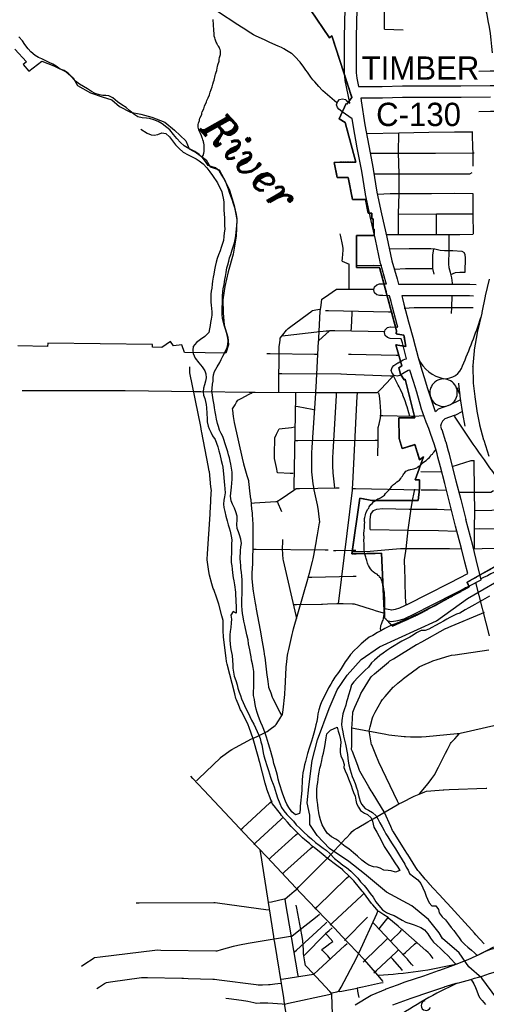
# Model space of a CAD drawing. Extents: x 1488644 to 1616065, y 653968 to 824748.
# Tile 17 of 33: x 1563449 to 1571462, y 727119 to 744014. Entities that reach past the tile are written whole.
import ezdxf
from ezdxf.enums import TextEntityAlignment as Align

# ---------------------------------------------------------------- set-up
doc = ezdxf.new("R2010")
doc.units = 0
doc.header["$LTSCALE"] = 20
doc.header["$MEASUREMENT"] = 0
doc.linetypes.add('CENTER', pattern=[2, 1.25, -0.25, 0.25, -0.25])
for name, color, linetype in [('1', 7, 'Continuous'), ('14', 7, 'Continuous'), ('35', 7, 'Continuous'), ('36', 7, 'Continuous'), ('37', 7, 'Continuous'), ('38', 7, 'Continuous'), ('4', 7, 'Continuous'), ('41', 7, 'Continuous'), ('54', 7, 'Continuous'), ('55', 7, 'Continuous'), ('58', 7, 'Continuous'), ('59', 7, 'Continuous'), ('CONSTRUCTION_CLASS', 7, 'Continuous'), ('PATTERN_CLASS', 7, 'Continuous')]:
    doc.layers.add(name, color=color, linetype=linetype)
doc.styles.add('ITALICT', font='ITALICT', dxfattribs={"height": 0.2})
doc.styles.add('txt', font='TXT', dxfattribs={"height": 0.2})

msp = doc.modelspace()

# ---------------------------------------------------------------- linework, layer by layer
at = {"layer": '1', "color": 2, "linetype": 'Continuous'}
for points in [[(1571763, 734715), (1571131, 734361), (1571166, 734280), (1570293, 733807), (1569852, 733610), (1569716, 733753), (1569659, 734859), (1569154, 734850), (1569288, 735802), (1569494, 735762), (1570289, 735762), (1570314, 735966), (1570314, 736116), (1570237, 736116), (1570381, 736513), (1570316, 736462), (1570236, 736723), (1570016, 736655), (1569964, 736827), (1569958, 737180), (1570233, 737180), (1570066, 737847), (1570049, 737837), (1569986, 737930), (1569958, 738042), (1570010, 738077), (1569907, 738435), (1570078, 738405), (1570048, 738601), (1569911, 738625), (1569921, 738674), (1569630, 739761), (1569235, 739761), (1569235, 740313), (1569538, 740313), (1569538, 740418), (1569520, 740418), (1569520, 740595), (1569498, 740595), (1569498, 740693), (1569435, 740693), (1569386, 740927), (1569164, 740927), (1569090, 741307), (1568903, 741304), (1568847, 741565), (1569219, 741572), (1569038, 742250), (1568936, 742314), (1569053, 742577), (1569067, 742563), (1569154, 742678), (1568809, 743735), (1568769, 743701), (1568334, 744345)], [(1563367, 743510), (1563564, 743290), (1563507, 743244), (1563608, 743129), (1563827, 743300), (1564033, 743224), (1564245, 743117), (1564369, 743015), (1564440, 742883), (1564665, 742761), (1564868, 742690), (1565029, 742640), (1565164, 742526), (1565354, 742427), (1565527, 742392), (1565719, 742341), (1565939, 742254), (1566106, 742121), (1566300, 741934), (1566358, 741798), (1566483, 741729), (1566650, 741608), (1566721, 741492), (1566874, 741440), (1566949, 741302), (1567052, 741087), (1567131, 740824), (1567177, 740588), (1567166, 740298), (1567116, 739990), (1567027, 739688), (1566972, 739435), (1566940, 739205), (1566941, 738986), (1566963, 738771), (1567024, 738567), (1567037, 738435), (1566991, 738293), (1566280, 738305), (1566231, 738433), (1566089, 738419), (1566041, 738494), (1565892, 738387), (1565731, 738394), (1565731, 738438), (1563932, 738465), (1563928, 738407), (1563415, 738416)]]:
    msp.add_lwpolyline(points, dxfattribs=at)
at = {"layer": '14', "color": 2, "linetype": 'CENTER'}
msp.add_line((1568809, 743735), (1569154, 742678), dxfattribs=at)
for points in [[(1567101, 745742), (1568316, 745742), (1568316, 744337), (1568334, 744345), (1568769, 743701), (1568809, 743735)], [(1569154, 742678), (1569067, 742563), (1569053, 742577), (1568936, 742314), (1569038, 742250), (1569219, 741572)], [(1569219, 741572), (1568847, 741565), (1568903, 741304), (1569090, 741307), (1569164, 740927), (1569386, 740927), (1569435, 740693)], [(1569435, 740693), (1569498, 740693), (1569498, 740595), (1569520, 740595), (1569520, 740418), (1569538, 740418), (1569538, 740313), (1569235, 740313), (1569235, 739761), (1569630, 739761), (1569921, 738674)], [(1569921, 738674), (1569911, 738625), (1570048, 738601), (1570078, 738405), (1569907, 738435)], [(1569907, 738435), (1570010, 738077), (1569958, 738042), (1569986, 737930), (1570049, 737837), (1570066, 737847), (1570233, 737180), (1569958, 737180), (1569964, 736827), (1570016, 736655), (1570236, 736723), (1570316, 736462), (1570381, 736513), (1570237, 736116), (1570314, 736116), (1570314, 735966), (1570289, 735762), (1569494, 735762), (1569288, 735802), (1569154, 734850)], [(1569154, 734850), (1569659, 734859), (1569716, 733753), (1569852, 733610), (1570293, 733807), (1571166, 734280), (1571131, 734361), (1571763, 734715)]]:
    msp.add_lwpolyline(points, dxfattribs=at)
at = {"layer": '35', "color": 1, "linetype": 'Continuous'}
for points in [[(1571512, 736517), (1571422, 736794), (1571421, 736798), (1571419, 736802), (1571352, 737059), (1571352, 737064), (1571350, 737067), (1571305, 737297), (1571305, 737302), (1571304, 737304), (1571269, 737542), (1571269, 737545), (1571269, 737546), (1571242, 737778), (1571241, 737790), (1571241, 737790), (1571233, 738061), (1571232, 738066), (1571233, 738080), (1571257, 738334), (1571258, 738337), (1571258, 738347), (1571311, 738639), (1571312, 738641), (1571312, 738646), (1571390, 738981), (1571391, 738989), (1571391, 738989), (1571391, 738989), (1571448, 739272), (1571448, 739274), (1571449, 739276), (1571514, 739563)], [(1571101, 737039), (1571058, 737259), (1571021, 737511), (1570991, 737766), (1570991, 737776)], [(1569208, 727110), (1569486, 727274), (1569487, 727275), (1569504, 727283), (1569736, 727381), (1569737, 727382), (1569742, 727384), (1569935, 727455), (1569935, 727455), (1570066, 727503), (1570068, 727504), (1570071, 727505), (1570389, 727610), (1570643, 727697), (1570665, 727706), (1570665, 727706), (1570900, 727793), (1571150, 727890), (1571364, 727984), (1571591, 728103)], [(1570940, 727477), (1570770, 727425), (1570770, 727425), (1570770, 727425), (1570746, 727416), (1570745, 727415), (1570743, 727414), (1570486, 727326), (1570485, 727326), (1570484, 727325), (1570167, 727221), (1570039, 727174), (1570039, 727174), (1569849, 727104)]]:
    msp.add_lwpolyline(points, dxfattribs=at)
at = {"layer": '35', "color": 2, "linetype": 'Continuous'}
for points in [[(1568983, 728288), (1568859, 728420), (1568543, 728746), (1568274, 729025), (1568023, 729297), (1567698, 729642), (1567398, 729961), (1567058, 730320), (1566701, 730695), (1566425, 730992), (1566386, 731033)], [(1569689, 727508), (1569600, 727621), (1569371, 727883), (1569108, 728155), (1568983, 728288)]]:
    msp.add_lwpolyline(points, dxfattribs=at)
at = {"layer": '36', "color": 3, "linetype": 'Continuous'}
for p, q in [((1570642, 737337), (1570590, 737285)), ((1570642, 737337), (1570837, 737407)), ((1570910, 737220), (1570752, 737164))]:
    msp.add_line(p, q, dxfattribs=at)
at = {"layer": '36', "color": 140, "linetype": 'Continuous'}
msp.add_line((1569771, 733697), (1569807, 733691), dxfattribs=at)
at = {"layer": '36', "color": 3, "linetype": 'Continuous'}
for points in [[(1569225, 743102), (1569237, 743009), (1569265, 742868), (1569303, 742870), (1569309, 742870), (1569676, 742870), (1570020, 742878), (1570022, 742878), (1571025, 742878), (1571529, 742886), (1571531, 742886), (1572380, 742886), (1573592, 742886), (1573593, 742886), (1573693, 742884), (1573693, 742884), (1574030, 742878), (1574030, 742878), (1574327, 742873), (1574327, 745199)], [(1570148, 738003), (1570122, 737997), (1570050, 737954), (1569982, 737912), (1569979, 737910), (1569929, 737896), (1569879, 737910), (1569843, 737946), (1569829, 737996), (1569843, 738046), (1569876, 738081), (1569945, 738124), (1569946, 738125), (1569946, 738125), (1570032, 738177), (1570034, 738177), (1570060, 738188), (1570092, 738196), (1570021, 738470), (1570001, 738539), (1569810, 738545), (1569763, 738558), (1569727, 738595), (1569713, 738645), (1569727, 738695), (1569763, 738731), (1569813, 738745), (1569816, 738745), (1569942, 738741), (1569931, 738778), (1569931, 738779), (1569930, 738781), (1569852, 739083), (1569827, 739180), (1569827, 739180), (1569801, 739278), (1569686, 739280), (1569629, 739280), (1569580, 739294), (1569543, 739330), (1569530, 739380), (1569543, 739430), (1569580, 739467), (1569630, 739480), (1569631, 739480), (1569687, 739480), (1569687, 739480), (1569688, 739480), (1569747, 739479), (1569738, 739513), (1569648, 739821), (1569647, 739825), (1569646, 739828), (1569556, 740240), (1569556, 740240), (1569466, 740639), (1569466, 740640), (1569465, 740641), (1569388, 741014), (1569388, 741017), (1569387, 741019), (1569323, 741417), (1569246, 741814), (1569246, 741815), (1569246, 741816), (1569181, 742177), (1569181, 742178), (1569181, 742179), (1569160, 742314), (1568985, 742432), (1568984, 742433), (1568978, 742437), (1568928, 742477), (1568904, 742505), (1568891, 742555), (1568904, 742605), (1568941, 742642), (1568991, 742655), (1569041, 742642), (1569053, 742633), (1569100, 742596), (1569118, 742584), (1569117, 742589), (1569040, 742973), (1569040, 742979), (1569039, 742981), (1569026, 743084), (1569025, 743096), (1569025, 743714), (1569025, 743717), (1569038, 744205)], [(1569238, 744201), (1569225, 743713), (1569225, 743102)], [(1571331, 743133), (1571526, 743135), (1571529, 743136), (1572130, 743136)], [(1571531, 742686), (1571027, 742678), (1571025, 742678), (1570023, 742678), (1569679, 742670), (1569677, 742670), (1569312, 742670), (1569305, 742670)], [(1569305, 742670), (1569313, 742626), (1569314, 742623), (1569314, 742622), (1569378, 742211), (1569443, 741851), (1569520, 741453), (1569520, 741451), (1569520, 741450), (1569584, 741053), (1569661, 740682), (1569751, 740284), (1569751, 740283), (1569751, 740283), (1569841, 739874), (1569930, 739568), (1569930, 739567), (1569930, 739566), (1569955, 739476), (1569960, 739476), (1570145, 739476), (1570506, 739476), (1571139, 739476), (1571142, 739476), (1571178, 739475), (1571178, 739475), (1571286, 739471)], [(1572132, 742436), (1571533, 742436), (1571331, 742433)], [(1571244, 739272), (1571172, 739275), (1571172, 739275), (1571137, 739276), (1570506, 739276), (1570145, 739276), (1570009, 739276), (1570021, 739231), (1570021, 739231), (1570021, 739230), (1570046, 739133), (1570123, 738832), (1570213, 738525), (1570213, 738523), (1570214, 738522), (1570294, 738215), (1570304, 738176), (1570337, 738068)], [(1570343, 737352), (1570268, 737621), (1570209, 737805), (1570209, 737805), (1570209, 737806), (1570148, 738003)], [(1570837, 737407), (1571011, 737493), (1571024, 737500)], [(1570930, 735324), (1570832, 735734), (1570748, 736053), (1570748, 736053), (1570672, 736340), (1570672, 736341), (1570672, 736342), (1570630, 736509), (1570615, 736563), (1570615, 736563), (1570572, 736717), (1570506, 736915), (1570472, 737002), (1570472, 737002), (1570431, 737106), (1570430, 737107), (1570430, 737109), (1570345, 737346), (1570345, 737348), (1570343, 737352)], [(1570752, 737164), (1570712, 737124), (1570686, 737081), (1570673, 737037)], [(1571054, 737291), (1570921, 737225), (1570920, 737225), (1570910, 737220)], [(1570673, 737037), (1570693, 736985), (1570693, 736983), (1570695, 736980), (1570762, 736778), (1570763, 736776), (1570764, 736773), (1570807, 736617), (1570807, 736617), (1570823, 736562), (1570823, 736560), (1570823, 736559), (1570865, 736391), (1570941, 736104), (1570941, 736104), (1570941, 736104), (1571026, 735783), (1571026, 735782), (1571026, 735781), (1571108, 735439)], [(1571143, 734510), (1571094, 734703), (1571035, 734939), (1570930, 735324)], [(1571375, 734405), (1571288, 734752), (1571229, 734990), (1571108, 735439)]]:
    msp.add_lwpolyline(points, dxfattribs=at)
at = {"layer": '36', "color": 1, "linetype": 'Continuous'}
msp.add_lwpolyline([(1570590, 737285), (1570459, 737678), (1570399, 737866), (1570337, 738068)], dxfattribs=at)
at = {"layer": '36', "color": 140, "linetype": 'Continuous'}
for points in [[(1569835, 733889), (1569901, 733899), (1569979, 733921), (1570138, 733996), (1570441, 734150), (1570849, 734356), (1571143, 734510)], [(1569807, 733691), (1569834, 733686), (1569944, 733703), (1570050, 733733), (1570226, 733817), (1570531, 733971), (1570941, 734178), (1571375, 734405)], [(1569709, 733913), (1569750, 733903), (1569840, 733888)]]:
    msp.add_lwpolyline(points, dxfattribs=at)
at = {"layer": '37', "color": 30, "linetype": 'Continuous'}
for p, q in [((1569711, 743850), (1569711, 745179)), ((1569711, 743850), (1570033, 743843)), ((1571004, 740331), (1571229, 740335)), ((1570867, 739078), (1570877, 739276)), ((1570861, 738973), (1570867, 739078)), ((1570225, 737209), (1570386, 737221)), ((1570337, 736260), (1570691, 736255)), ((1570994, 735909), (1571362, 735908))]:
    msp.add_line(p, q, dxfattribs=at)
for points in [[(1569416, 742061), (1569960, 742075), (1570473, 742082), (1570914, 742088), (1571228, 742088)], [(1569956, 740329), (1569956, 740684), (1569963, 741031), (1569963, 741370), (1569956, 741731), (1569961, 742075)], [(1571233, 741764), (1571232, 741775), (1571224, 742084)], [(1569465, 741721), (1569960, 741725), (1570590, 741725), (1571232, 741731), (1571253, 741731)], [(1571237, 741499), (1571238, 741520), (1571233, 741764)], [(1569532, 741368), (1569962, 741372), (1571177, 741372), (1571218, 741393)], [(1569594, 741019), (1569811, 741029), (1570518, 741029), (1570909, 741036), (1571228, 741030)], [(1571239, 740335), (1571238, 740680), (1571234, 741030)], [(1569956, 740676), (1570606, 740684), (1571169, 740684), (1571236, 740682)], [(1570609, 740329), (1570606, 740522), (1570607, 740684)], [(1569740, 740326), (1569893, 740329), (1570375, 740329)], [(1570375, 740329), (1570580, 740329), (1570826, 740328), (1571004, 740331)], [(1570883, 739481), (1570883, 739491), (1570869, 739583), (1570847, 739676), (1570826, 739754), (1570819, 739824), (1570826, 740051), (1570826, 740328)], [(1569795, 740083), (1570134, 740089), (1570421, 740089)], [(1570421, 740089), (1570511, 740089), (1570580, 740082), (1570669, 740061), (1570745, 740054), (1570889, 740054), (1571040, 740040), (1571081, 740020)], [(1570556, 740084), (1570539, 739975), (1570539, 739866), (1570539, 739745), (1570563, 739647)], [(1570855, 739642), (1570934, 739677), (1571007, 739683), (1571098, 739683), (1571105, 739926), (1571098, 739981), (1571081, 740020)], [(1569235, 739799), (1569516, 739800), (1569666, 739795)], [(1569887, 739735), (1570072, 739745), (1570539, 739745)], [(1570052, 739066), (1570223, 739073), (1571234, 739073)], [(1570878, 736345), (1571203, 736451), (1571252, 736451)], [(1571260, 734936), (1571256, 735277), (1571264, 735595), (1571258, 735907), (1571252, 736449)], [(1570345, 735949), (1570622, 735949), (1570772, 735943)], [(1571362, 735908), (1571540, 735907), (1571584, 735937)], [(1569523, 735593), (1569580, 735617), (1569679, 735626), (1570139, 735617), (1570616, 735613), (1570859, 735602)], [(1570080, 734892), (1570085, 734932), (1570120, 735258), (1570173, 735619), (1570194, 735762)], [(1571264, 735591), (1571558, 735598), (1571620, 735610), (1571669, 735628), (1571690, 735642)], [(1569469, 735269), (1569467, 735435), (1569481, 735529), (1569523, 735593)], [(1571256, 735277), (1571348, 735282), (1571665, 735277), (1571727, 735291), (1571780, 735326), (1571792, 735334)], [(1569469, 735269), (1570125, 735255), (1570640, 735251), (1570956, 735239)], [(1569159, 734888), (1569346, 734890), (1569469, 734894), (1569658, 734912), (1569852, 734930), (1569988, 734938), (1570415, 734938), (1570829, 734943), (1571037, 734935)], [(1571245, 734935), (1571390, 734941), (1571714, 734947), (1571780, 734959), (1571852, 734983), (1571871, 734995)], [(1570060, 734636), (1570059, 734677), (1570059, 734747), (1570080, 734892)], [(1570086, 733969), (1570076, 734113), (1570068, 734360), (1570060, 734636)]]:
    msp.add_lwpolyline(points, dxfattribs=at)
at = {"layer": '38', "color": 1, "linetype": 'Continuous'}
for points in [[(1568893, 742585), (1568854, 742619), (1568656, 742792), (1568643, 742803), (1568585, 742868), (1568515, 742947), (1568483, 742982), (1568450, 743029), (1568390, 743115), (1568365, 743150), (1568328, 743199), (1568264, 743283), (1568245, 743309), (1568194, 743360), (1568120, 743434), (1568119, 743435), (1568029, 743488), (1567984, 743514), (1567945, 743537), (1567890, 743561), (1567746, 743624), (1567700, 743644), (1567650, 743667), (1567507, 743732), (1567464, 743752), (1567416, 743784), (1567285, 743871), (1567258, 743888), (1567197, 743928), (1566845, 744155)], [(1568989, 739873), (1568992, 739920), (1569001, 740061), (1569003, 740094), (1568990, 740154), (1568961, 740293), (1568951, 740339)], [(1568989, 739873), (1569028, 739855), (1569067, 739837), (1569105, 739819)], [(1569107, 739385), (1569107, 739439), (1569106, 739765), (1569105, 739819)], [(1568640, 739216), (1568682, 739245), (1568891, 739388), (1568899, 739393), (1568991, 739392), (1569532, 739388)], [(1568584, 738498), (1568587, 738549), (1568611, 739013), (1568612, 739040), (1568624, 739115), (1568632, 739166), (1568640, 739216)], [(1567900, 737616), (1567900, 737666), (1567906, 738371), (1567906, 738407), (1567914, 738471), (1567920, 738521), (1567924, 738552), (1567968, 738606), (1568031, 738685), (1568058, 738718), (1568104, 738752), (1568469, 739021), (1568470, 739022), (1568568, 739039), (1568618, 739048)], [(1568703, 739024), (1568752, 739023), (1569784, 739001), (1569834, 739000)], [(1569141, 738676), (1569144, 738728), (1569159, 738986), (1569160, 739010)], [(1566484, 730953), (1566522, 730989), (1566897, 731350), (1566899, 731353), (1566980, 731412), (1567064, 731474), (1567090, 731493), (1567153, 731527), (1567430, 731672), (1567445, 731680), (1567524, 731717), (1567664, 731785), (1567697, 731800), (1567751, 731841), (1567834, 731904), (1567854, 731919), (1567896, 731986), (1567952, 732074), (1567964, 732094), (1567973, 732174), (1568000, 732433), (1568002, 732457), (1568007, 732537), (1568026, 732901), (1568026, 732905), (1568038, 733004), (1568049, 733108), (1568052, 733136), (1568069, 733210), (1568127, 733463), (1568139, 733513), (1568153, 733564), (1568399, 734414), (1568411, 734457), (1568426, 734515), (1568477, 734717), (1568490, 734764), (1568499, 734818), (1568546, 735074), (1568554, 735116), (1568564, 735177), (1568599, 735382), (1568602, 735399), (1568591, 735485), (1568578, 735588), (1568574, 735624), (1568560, 735691), (1568507, 735946), (1568498, 735993), (1568491, 736048), (1568466, 736255), (1568464, 736275), (1568464, 736359), (1568465, 736567), (1568466, 736584), (1568471, 736671), (1568534, 737606), (1568536, 737636), (1568540, 737710), (1568581, 738490), (1568582, 738502), (1568649, 738565), (1568762, 738672), (1568770, 738680), (1568863, 738679), (1569717, 738666)], [(1567954, 738588), (1568008, 738594), (1568551, 738659), (1568574, 738662), (1568660, 738669), (1568714, 738674), (1568768, 738678)], [(1567695, 738285), (1567750, 738284), (1568511, 738275), (1568566, 738275)], [(1569097, 738275), (1569140, 738274), (1569916, 738256), (1569959, 738255)], [(1570551, 727907), (1570497, 727971), (1570465, 728009), (1570424, 728045), (1570028, 728389), (1570012, 728403), (1569949, 728457), (1569790, 728593), (1569775, 728606), (1569704, 728653), (1569617, 728711), (1569613, 728714), (1569546, 728788), (1569511, 728827), (1569492, 728849), (1569446, 728910), (1569352, 729035), (1569332, 729061), (1569285, 729116), (1569184, 729236), (1569173, 729248), (1569110, 729311), (1568999, 729421), (1568995, 729425), (1568916, 729486), (1568708, 729645), (1568692, 729658), (1568626, 729711), (1568503, 729809), (1568474, 729832), (1568423, 729876), (1568343, 729944), (1568307, 729975), (1568267, 730015), (1568119, 730164), (1568111, 730172), (1568050, 730242), (1567947, 730361), (1567926, 730385), (1567881, 730443), (1567817, 730526), (1567786, 730565), (1567767, 730616), (1567693, 730812), (1567691, 730816), (1567666, 730914), (1567572, 731268), (1567567, 731288), (1567544, 731369), (1567459, 731672), (1567459, 731672), (1567423, 731770), (1567388, 731869), (1567371, 731917), (1567347, 731965), (1567253, 732152), (1567242, 732174), (1567212, 732249), (1567172, 732345), (1567162, 732369), (1567142, 732446), (1567012, 732953), (1567000, 733003), (1566993, 733056), (1566948, 733420), (1566947, 733423), (1566945, 733525), (1566942, 733682), (1566941, 733704), (1566921, 733784), (1566870, 733987), (1566865, 734005), (1566835, 734086), (1566781, 734234), (1566773, 734256), (1566751, 734334), (1566709, 734485), (1566701, 734513), (1566691, 734588), (1566671, 734744), (1566669, 734760), (1566674, 734849), (1566718, 735529), (1566721, 735568), (1566724, 735633), (1566739, 735895), (1566741, 735937), (1566734, 735999), (1566706, 736259), (1566705, 736267), (1566686, 736362), (1566578, 736928), (1566572, 736955), (1566557, 737031), (1566372, 737956), (1566368, 737973), (1566373, 738060)], [(1563492, 737650), (1565163, 737650), (1565259, 737649), (1566454, 737634), (1566482, 737634), (1566558, 737633), (1567389, 737621), (1567431, 737620), (1567493, 737620), (1568532, 737618), (1568540, 737618), (1569595, 737618), (1569650, 737676), (1569829, 737865), (1569875, 737914)], [(1567898, 737941), (1567951, 737941), (1568962, 737935), (1568969, 737935), (1569068, 737932), (1569812, 737905), (1569865, 737903)], [(1570148, 737211), (1570130, 737270), (1570100, 737372), (1570091, 737400), (1570066, 737472), (1570030, 737572), (1570027, 737581), (1569986, 737668), (1569963, 737715), (1569949, 737745), (1569915, 737809), (1569890, 737856), (1569865, 737903)], [(1567948, 732082), (1567924, 732128), (1567804, 732361), (1567792, 732385), (1567765, 732458), (1567728, 732556), (1567726, 732564), (1567713, 732659), (1567692, 732815), (1567691, 732821), (1567680, 732919), (1567663, 733075), (1567661, 733088), (1567646, 733178), (1567604, 733437), (1567603, 733441), (1567585, 733540), (1567518, 733900), (1567509, 733947), (1567499, 734003), (1567463, 734209), (1567457, 734246), (1567450, 734313), (1567440, 734417), (1567439, 734431), (1567443, 734522), (1567450, 734679), (1567451, 734704), (1567453, 734783), (1567458, 734940), (1567459, 734971), (1567459, 735045), (1567461, 735254), (1567461, 735272), (1567456, 735359), (1567448, 735516), (1567447, 735544), (1567438, 735620), (1567421, 735776), (1567419, 735795), (1567408, 735880), (1567382, 736088), (1567381, 736102), (1567355, 736189), (1567297, 736390), (1567296, 736391), (1567274, 736492), (1567137, 737105), (1567130, 737138), (1567121, 737208), (1567109, 737312), (1567106, 737335), (1567148, 737405), (1567174, 737451), (1567196, 737487), (1567251, 737515), (1567392, 737586), (1567439, 737610)], [(1568163, 735959), (1568164, 736012), (1568190, 737551), (1568191, 737604)], [(1568859, 735983), (1568853, 736034), (1568830, 736237), (1568829, 736254), (1568827, 736339), (1568825, 736492), (1568825, 736503), (1568830, 736594), (1568888, 737563), (1568891, 737614)], [(1568922, 733994), (1568927, 734035), (1569161, 735944), (1569163, 735969), (1569167, 736048), (1569245, 737554), (1569248, 737606)], [(1569601, 736530), (1569601, 736584), (1569604, 736748), (1569605, 736797), (1569605, 736857), (1569606, 736966), (1569607, 737016), (1569619, 737074), (1569642, 737180), (1569651, 737222), (1569648, 737289), (1569641, 737452), (1569641, 737457), (1569625, 737560), (1569617, 737614)], [(1568179, 737383), (1568228, 737374), (1568473, 737330), (1568522, 737321)], [(1569634, 737225), (1569683, 737224), (1570176, 737210), (1570225, 737209)], [(1568147, 736226), (1568094, 736228), (1567884, 736236), (1567876, 736236), (1567857, 736331), (1567827, 736486), (1567824, 736499), (1567826, 736591), (1567831, 736801), (1567832, 736841), (1567859, 736900), (1567882, 736948), (1567902, 736991), (1567958, 736999), (1568114, 737019), (1568167, 737026)], [(1568173, 736793), (1568224, 736793), (1569555, 736800), (1569607, 736801)], [(1567431, 735718), (1567483, 735721), (1567850, 735744), (1567864, 735744), (1567939, 735795), (1568157, 735941), (1568197, 735967), (1568254, 735968), (1568884, 735979), (1568937, 735979)], [(1569163, 735969), (1569215, 735969), (1570320, 735947)], [(1570194, 735762), (1570225, 735900), (1570236, 735959)], [(1567952, 735568), (1567933, 735612), (1567895, 735700), (1567876, 735744)], [(1568209, 733740), (1568197, 733790), (1567981, 734737), (1567976, 734758), (1567970, 734838), (1567963, 734940), (1567962, 734953), (1567967, 735043), (1567970, 735094)], [(1567461, 734929), (1567510, 734929), (1568695, 734916), (1568744, 734915)], [(1568835, 734905), (1568878, 734905), (1569179, 734909), (1569222, 734909)], [(1568415, 734449), (1568463, 734450), (1569178, 734464), (1569226, 734465)], [(1571518, 733443), (1571282, 734357)], [(1568151, 733981), (1568204, 733982), (1568630, 733987), (1568648, 733987), (1568736, 733990), (1568896, 733995), (1568919, 733995), (1569002, 733994), (1569162, 733992), (1569190, 733991), (1569264, 733968), (1569467, 733903), (1569506, 733891), (1569569, 733873), (1569672, 733843), (1569723, 733829)], [(1571423, 728154), (1571281, 728312), (1571257, 728338), (1571211, 728389), (1570794, 728846), (1570770, 728873), (1570724, 728923), (1570480, 729189), (1570479, 729190), (1570412, 729268), (1570312, 729385), (1570286, 729415), (1570252, 729469), (1570115, 729688), (1570110, 729696), (1570059, 729775), (1569865, 730080), (1569851, 730102), (1569820, 730172), (1569715, 730408), (1569709, 730421), (1569662, 730497), (1569499, 730761), (1569486, 730782), (1569447, 730850), (1569292, 731118), (1569284, 731132), (1569253, 731214), (1569162, 731455), (1569149, 731489), (1569150, 731556), (1569155, 731814), (1569155, 731861), (1569158, 731918), (1569167, 732124), (1569167, 732134), (1569205, 732219), (1569287, 732409), (1569306, 732453), (1569335, 732500), (1569472, 732719), (1569488, 732744), (1569544, 732791), (1569782, 732990), (1569807, 733011), (1569867, 733048), (1570264, 733291), (1570266, 733292), (1570354, 733341), (1570761, 733566), (1570764, 733568), (1570856, 733606), (1571380, 733825), (1571428, 733845)], [(1569962, 730557), (1569939, 730605), (1569617, 731276), (1569605, 731300), (1569574, 731373), (1569493, 731569), (1569492, 731572), (1569474, 731674), (1569456, 731779), (1569450, 731812), (1569468, 731882), (1569509, 732036), (1569516, 732066), (1569554, 732132), (1569658, 732317), (1569677, 732351), (1569722, 732401), (1569864, 732559), (1569871, 732568), (1569944, 732628), (1570026, 732696), (1570040, 732708), (1570110, 732760), (1570281, 732887), (1570311, 732909), (1570374, 732937), (1570520, 733002), (1570541, 733011), (1570620, 733035), (1570824, 733096), (1570862, 733108), (1570928, 733118), (1571506, 733204)], [(1569155, 731861), (1569208, 731851), (1569735, 731754), (1569785, 731744), (1569840, 731738), (1570053, 731714), (1570074, 731712), (1570160, 731711), (1570321, 731710), (1570349, 731710), (1570428, 731717), (1570961, 731764), (1570982, 731766), (1571066, 731785), (1571588, 731902), (1571612, 731907), (1571694, 731899), (1572295, 731841)], [(1570313, 730730), (1570349, 730773), (1570459, 730903), (1570463, 730907), (1570526, 730994), (1570559, 731040), (1570577, 731065), (1570614, 731139), (1570640, 731189), (1570663, 731236), (1570690, 731291), (1570741, 731392), (1570760, 731431), (1570793, 731492), (1570848, 731592), (1570858, 731610), (1570921, 731677), (1570960, 731719), (1570998, 731760)], [(1568207, 729096), (1568244, 729133), (1568728, 729619), (1568738, 729630), (1568800, 729696), (1569051, 729967), (1569059, 729975), (1569123, 730043), (1569160, 730082), (1569190, 730114), (1569243, 730144), (1569426, 730250), (1569468, 730274), (1569517, 730302), (1569929, 730539), (1569962, 730557), (1570022, 730588), (1570211, 730683), (1570220, 730688), (1570308, 730724), (1570406, 730764), (1570437, 730776), (1570508, 730783), (1570719, 730801), (1570732, 730802), (1570824, 730806), (1571457, 730828), (1571472, 730829)], [(1567242, 730114), (1567281, 730149), (1567743, 730576), (1567782, 730612)], [(1567467, 729861), (1567506, 729897), (1567933, 730292), (1567972, 730328)], [(1567732, 729608), (1567770, 729642), (1568187, 730023), (1568225, 730057)], [(1568195, 725702), (1568196, 725755), (1568198, 725862), (1568199, 725907), (1568189, 725968), (1567999, 727126), (1567998, 727128), (1567982, 727231), (1567828, 728179), (1567820, 728230), (1567811, 728285), (1567588, 729708), (1567579, 729760)], [(1567962, 729359), (1567999, 729392), (1568444, 729791), (1568482, 729824)], [(1568520, 728754), (1568556, 728789), (1569063, 729283), (1569099, 729318)], [(1567722, 728869), (1567775, 728880), (1567991, 728927), (1568010, 728931), (1568080, 728989), (1568165, 729060), (1568207, 729096)], [(1565447, 728863), (1565501, 728863), (1566780, 728865), (1566805, 728865), (1566886, 728854), (1567678, 728745), (1567732, 728738)], [(1568235, 727591), (1568226, 727643), (1568015, 728875), (1568006, 728927)], [(1568780, 728479), (1568819, 728515), (1569318, 728983), (1569356, 729019)], [(1568808, 727298), (1568773, 727336), (1568385, 727756), (1568357, 727786), (1568347, 727848), (1568330, 727950), (1568325, 727983), (1568320, 728054), (1568310, 728209), (1568307, 728248), (1568295, 728312), (1568209, 728771), (1568199, 728822)], [(1569258, 727963), (1569279, 728010), (1569579, 728669), (1569601, 728716)], [(1564509, 727776), (1564553, 727804), (1564730, 727917), (1564736, 727921), (1564833, 727932), (1565769, 728046), (1565816, 728051), (1565873, 728050), (1566815, 728036), (1566841, 728035), (1566917, 728057), (1567119, 728114), (1567144, 728122), (1567221, 728137), (1567375, 728167), (1567407, 728174), (1567478, 728185), (1568098, 728286), (1568123, 728290), (1568185, 728340), (1568555, 728633), (1568596, 728666)], [(1568167, 728019), (1568200, 728049), (1568692, 728499), (1568725, 728529)], [(1569025, 728214), (1569065, 728254), (1569381, 728575), (1569420, 728616)], [(1569615, 728405), (1569641, 728438), (1569775, 728606)], [(1568782, 727901), (1568738, 727948), (1568649, 728043), (1568636, 728057), (1568725, 728123), (1568777, 728162), (1568825, 728198), (1568778, 728251), (1568735, 728299), (1568702, 728336), (1568764, 728387), (1568815, 728429)], [(1570203, 727781), (1570179, 727808), (1570118, 727879), (1570106, 727893), (1570055, 727947), (1569546, 728487), (1569514, 728521)], [(1569813, 728200), (1569841, 728227), (1569980, 728363), (1570008, 728391)], [(1568327, 727953), (1568361, 727987), (1568670, 728298), (1568704, 728332)], [(1569348, 727842), (1569389, 727883), (1569722, 728206), (1569763, 728246)], [(1567930, 727549), (1567982, 727557), (1568496, 727635), (1568500, 727636), (1568573, 727704), (1569033, 728126), (1569071, 728162)], [(1569532, 727658), (1569575, 727697), (1569913, 728012), (1569956, 728051)], [(1570042, 727977), (1570073, 728006), (1570229, 728153), (1570260, 728182)], [(1568820, 726900), (1568819, 726949), (1568811, 727289), (1568810, 727314), (1568896, 727334), (1568931, 727342), (1568967, 727411), (1569231, 727913), (1569258, 727963)], [(1570025, 727700), (1570009, 727718), (1569854, 727894), (1569823, 727929)], [(1564772, 727389), (1564817, 727417), (1564908, 727474), (1564942, 727495), (1565008, 727504), (1565538, 727577), (1565556, 727579), (1565644, 727578), (1566233, 727566), (1566264, 727565), (1566340, 727563), (1566767, 727550), (1566795, 727549), (1566874, 727539), (1567510, 727457), (1567545, 727453), (1567617, 727455), (1567724, 727458), (1567748, 727459), (1567830, 727469), (1567883, 727476), (1567936, 727483)], [(1568933, 727338), (1568978, 727347), (1569246, 727398), (1569248, 727399), (1569335, 727418), (1569646, 727485), (1569691, 727495)], [(1569278, 727236), (1569268, 727290), (1569258, 727344), (1569248, 727399)], [(1566988, 727222), (1567042, 727216), (1567258, 727192), (1567260, 727192), (1567364, 727170), (1567471, 727149), (1567515, 727140), (1567578, 727142), (1567687, 727145), (1567710, 727146), (1567795, 727138), (1567958, 727125), (1567996, 727122), (1568065, 727136), (1568755, 727287), (1568808, 727298)]]:
    msp.add_lwpolyline(points, dxfattribs=at)
at = {"layer": '4', "color": 7, "linetype": 'Continuous'}
for centre, radius, start, end in [((1565862, 742955), 5728, 4.9079, 22.6846), ((1561028, 742367), 10906, 336.8255, 341.4769), ((1570857, 738458), 618, 205.1455, 258.3068), ((1570742, 738183), 330, 268.2767, 341.0516), ((1570728, 737614), 236, 332.8573, 160.8914), ((1570728, 737614), 236, 160.8943, 332.5075), ((1571098, 737698), 133, 179.2676, 228.4625), ((1593945, 752482), 27640, 213.5425, 216.2822), ((1571815, 727119), 979, 45.7263, 121.0567), ((1569245, 734952), 7340, 272.8347, 283.5298), ((1569105, 734863), 7610, 283.9519, 291.9792), ((1573548, 721723), 6311, 114.1855, 125.5062), ((1570426, 727098), 83.8, 104.2817, 336.1919)]:
    msp.add_arc(centre, radius, start, end, dxfattribs=at)
at = {"layer": '54', "color": 140, "linetype": 'Continuous'}
for points in [[(1568579, 730453), (1568573, 730475), (1568567, 730548), (1568558, 730614), (1568553, 730680), (1568551, 730739), (1568554, 730805), (1568559, 730867), (1568568, 730925), (1568575, 730983), (1568581, 731037), (1568590, 731101), (1568605, 731173), (1568618, 731225), (1568636, 731301), (1568651, 731371), (1568666, 731431), (1568678, 731485), (1568689, 731541), (1568700, 731619), (1568710, 731689), (1568721, 731759), (1568785, 731822), (1568902, 731877)], [(1568902, 731877), (1568919, 731807), (1568941, 731738), (1568958, 731662), (1568963, 731611), (1568958, 731561), (1568951, 731491), (1568954, 731441), (1568966, 731384), (1568995, 731310), (1569018, 731235), (1569015, 731181), (1569038, 731128), (1569070, 731049), (1569097, 730990), (1569120, 730928), (1569141, 730875), (1569160, 730815), (1569179, 730756), (1569207, 730689), (1569222, 730621), (1569231, 730562), (1569264, 730499), (1569301, 730445), (1569368, 730399), (1569420, 730378), (1569485, 730320), (1569506, 730264), (1569517, 730209), (1569532, 730157), (1569584, 730074), (1569623, 729996), (1569677, 729891), (1569708, 729828), (1569751, 729757), (1569799, 729688), (1569848, 729611), (1569893, 729545), (1569942, 729474), (1569977, 729413), (1569904, 729385), (1569830, 729412), (1569778, 729415), (1569704, 729423), (1569640, 729454), (1569587, 729475), (1569523, 729479), (1569447, 729504), (1569395, 729540), (1569326, 729593), (1569249, 729663), (1569182, 729716), (1569099, 729784), (1569040, 729826), (1568983, 729875), (1568929, 729916), (1568876, 729953), (1568805, 729995), (1568730, 730057), (1568681, 730128), (1568644, 730201), (1568612, 730282), (1568597, 730348), (1568588, 730403), (1568579, 730453)]]:
    msp.add_lwpolyline(points, dxfattribs=at)
at = {"layer": '55', "color": 140, "linetype": 'Continuous'}
for points in [[(1571111, 734268), (1571103, 734263), (1571034, 734214), (1570967, 734173), (1570898, 734136), (1570833, 734100), (1570766, 734065), (1570708, 734030), (1570641, 733991), (1570586, 733956), (1570531, 733933), (1570481, 733914), (1570418, 733881), (1570355, 733850), (1570298, 733821), (1570227, 733789), (1570161, 733758), (1570092, 733727), (1570031, 733703), (1569968, 733678), (1569902, 733649), (1569835, 733622), (1569776, 733595), (1569720, 733568), (1569653, 733530), (1569592, 733499), (1569511, 733450), (1569452, 733419), (1569385, 733367), (1569315, 733302), (1569248, 733243), (1569197, 733194), (1569129, 733119), (1569078, 733048), (1569040, 732994), (1569005, 732937), (1568970, 732883), (1568922, 732810), (1568863, 732731), (1568825, 732674), (1568790, 732610), (1568753, 732547), (1568723, 732489), (1568694, 732437), (1568663, 732374), (1568630, 732308), (1568606, 732245), (1568585, 732171), (1568569, 732103), (1568560, 732045), (1568549, 731973), (1568536, 731917), (1568520, 731855), (1568501, 731769), (1568479, 731693), (1568462, 731636), (1568445, 731584), (1568421, 731512), (1568391, 731420), (1568372, 731356), (1568355, 731287), (1568342, 731227), (1568328, 731163), (1568313, 731089), (1568308, 731033), (1568302, 730973), (1568299, 730910), (1568296, 730860), (1568293, 730796), (1568288, 730730), (1568283, 730680), (1568275, 730620), (1568270, 730570), (1568267, 730520), (1568264, 730454), (1568253, 730392), (1568186, 730373), (1568123, 730422), (1568068, 730498), (1568039, 730554), (1568012, 730605), (1567984, 730680), (1567961, 730743), (1567944, 730795), (1567927, 730848), (1567906, 730918), (1567889, 730985), (1567877, 731043), (1567860, 731106), (1567835, 731185), (1567814, 731249), (1567800, 731312), (1567777, 731395), (1567762, 731459), (1567747, 731514), (1567721, 731590), (1567706, 731643), (1567685, 731704), (1567662, 731772), (1567641, 731833), (1567619, 731894), (1567590, 731954), (1567565, 732013), (1567546, 732074), (1567529, 732124), (1567512, 732181), (1567501, 732235), (1567488, 732298), (1567479, 732350), (1567466, 732418), (1567464, 732487), (1567467, 732555), (1567471, 732633), (1567472, 732705), (1567471, 732769), (1567467, 732830), (1567456, 732896), (1567445, 732961), (1567432, 733025), (1567423, 733083), (1567412, 733138), (1567400, 733200), (1567389, 733253), (1567380, 733307), (1567371, 733371), (1567349, 733456), (1567338, 733515), (1567327, 733567), (1567314, 733623), (1567297, 733696), (1567284, 733765), (1567274, 733827), (1567267, 733889), (1567262, 733958), (1567262, 734030), (1567265, 734084), (1567268, 734152), (1567271, 734218), (1567272, 734274), (1567272, 734339), (1567267, 734401), (1567262, 734465), (1567256, 734536), (1567249, 734596), (1567244, 734648), (1567241, 734707), (1567236, 734767), (1567239, 734903), (1567248, 734971), (1567255, 735025), (1567247, 735098), (1567224, 735174), (1567205, 735229), (1567182, 735284), (1567175, 735352), (1567183, 735432), (1567182, 735496), (1567160, 735571), (1567137, 735630), (1567106, 735701), (1567081, 735761), (1567069, 735836), (1567074, 735890), (1567088, 735994), (1567093, 736060), (1567096, 736130), (1567100, 736198), (1567097, 736251), (1567088, 736321), (1567077, 736385), (1567066, 736440), (1567051, 736494), (1567036, 736545), (1567021, 736599), (1567001, 736670), (1566978, 736739), (1566955, 736809), (1566936, 736860), (1566911, 736911), (1566882, 736973), (1566862, 737034), (1566847, 737085), (1566826, 737161), (1566815, 737230), (1566806, 737284), (1566796, 737352), (1566787, 737407), (1566778, 737465), (1566767, 737526), (1566758, 737578), (1566751, 737634), (1566752, 737686), (1566762, 737760), (1566769, 737811), (1566772, 737867), (1566777, 737921), (1566796, 737977), (1566840, 738060), (1566883, 738131), (1566908, 738183), (1566935, 738239), (1566975, 738314), (1567011, 738390), (1567026, 738443), (1567031, 738512), (1567020, 738580), (1567007, 738632), (1566983, 738705), (1566960, 738770), (1566941, 738842), (1566932, 738895), (1566927, 738947), (1566927, 739019), (1566928, 739086), (1566931, 739138), (1566934, 739204), (1566934, 739272), (1566935, 739342), (1566942, 739394), (1566960, 739472), (1566973, 739554), (1566983, 739610), (1566992, 739676), (1567008, 739754), (1567021, 739810), (1567038, 739872), (1567053, 739928), (1567072, 739986), (1567100, 740063), (1567123, 740131), (1567138, 740185), (1567150, 740241), (1567159, 740307), (1567166, 740367), (1567173, 740423), (1567180, 740481), (1567184, 740555), (1567183, 740605), (1567172, 740672), (1567154, 740748), (1567137, 740805), (1567114, 740874), (1567095, 740928), (1567072, 740985), (1567053, 741048), (1567034, 741106), (1567008, 741179), (1566983, 741242), (1566954, 741294), (1566921, 741345), (1566878, 741416), (1566811, 741474), (1566735, 741497), (1566683, 741515), (1566638, 741580), (1566584, 741657), (1566532, 741700), (1566459, 741752), (1566390, 741789), (1566328, 741815), (1566275, 741848), (1566212, 741905), (1566149, 741977), (1566092, 742046), (1566025, 742122), (1565974, 742167), (1565895, 742227), (1565828, 742266), (1565752, 742298), (1565678, 742318), (1565624, 742327), (1565552, 742330), (1565478, 742348), (1565407, 742391), (1565342, 742451), (1565275, 742507), (1565203, 742556), (1565130, 742604), (1565051, 742674), (1564978, 742707), (1564926, 742712), (1564876, 742715), (1564820, 742726), (1564746, 742746), (1564680, 742780), (1564613, 742825), (1564546, 742869), (1564476, 742906), (1564407, 742960), (1564348, 743027), (1564283, 743095), (1564210, 743140), (1564144, 743168), (1564073, 743215), (1564018, 743251), (1563954, 743280), (1563887, 743313), (1563831, 743341), (1563773, 743368), (1563714, 743401), (1563643, 743461), (1563596, 743512), (1563539, 743587), (1563496, 743650), (1563437, 743720)], [(1565529, 742138), (1565637, 742066), (1565707, 742040), (1565759, 742033), (1565823, 742044), (1565890, 742073), (1565958, 742061), (1566021, 742004), (1566074, 741934), (1566123, 741867), (1566185, 741804), (1566258, 741742), (1566342, 741698), (1566409, 741661), (1566479, 741625), (1566530, 741594), (1566598, 741542), (1566662, 741475), (1566713, 741406), (1566762, 741340), (1566844, 741212), (1566871, 741162), (1566896, 741111), (1566919, 741058), (1566934, 741002), (1566945, 740949), (1566952, 740891), (1566952, 740823), (1566957, 740744), (1566962, 740682), (1566966, 740610), (1566967, 740538), (1566968, 740485), (1566969, 740421), (1566963, 740357), (1566954, 740293), (1566947, 740223), (1566927, 740159), (1566910, 740105), (1566889, 740048), (1566862, 739980), (1566840, 739918), (1566823, 739852), (1566806, 739782), (1566792, 739720), (1566781, 739650), (1566770, 739594), (1566760, 739526), (1566755, 739474), (1566746, 739410), (1566739, 739358), (1566734, 739304), (1566732, 739232), (1566733, 739168), (1566738, 739117), (1566745, 739059), (1566750, 738999), (1566749, 738945), (1566737, 738877), (1566728, 738821), (1566719, 738769), (1566708, 738711), (1566695, 738647), (1566629, 738578), (1566554, 738527), (1566483, 738477), (1566429, 738409), (1566420, 738341), (1566429, 738289), (1566465, 738204), (1566524, 738127), (1566583, 738055), (1566626, 737988), (1566643, 737937), (1566649, 737871), (1566642, 737813), (1566621, 737751), (1566604, 737689), (1566599, 737629), (1566607, 737573), (1566626, 737516), (1566639, 737460), (1566652, 737410), (1566655, 737355), (1566664, 737263), (1566666, 737162), (1566669, 737112), (1566683, 737042), (1566702, 736991), (1566729, 736934), (1566762, 736874), (1566805, 736808), (1566830, 736750), (1566853, 736687), (1566871, 736614), (1566888, 736558), (1566910, 736453), (1566925, 736389), (1566936, 736338), (1566945, 736274), (1566948, 736224), (1566955, 736159), (1566961, 736087), (1566968, 736033), (1566973, 735966), (1566976, 735896), (1566964, 735828), (1566953, 735772), (1566950, 735702), (1566954, 735644), (1566969, 735573), (1566990, 735494), (1567012, 735414), (1567031, 735345), (1567048, 735294), (1567065, 735236), (1567083, 735151), (1567092, 735087), (1567088, 735013), (1567087, 734963), (1567084, 734886), (1567081, 734752), (1567082, 734698), (1567089, 734643), (1567096, 734587), (1567103, 734523), (1567113, 734436), (1567126, 734384), (1567137, 734315), (1567154, 734191), (1567157, 734126), (1567158, 734076), (1567161, 734026), (1567168, 733952), (1567169, 733901), (1567169, 733829), (1567112, 733862), (1567076, 733795), (1567087, 733728), (1567082, 733664), (1567074, 733584), (1567065, 733516), (1567056, 733460), (1567056, 733380), (1567065, 733295), (1567073, 733209), (1567086, 733157), (1567097, 733106), (1567105, 733020), (1567108, 732943), (1567111, 732887), (1567119, 732821), (1567134, 732750), (1567161, 732673), (1567181, 732599), (1567194, 732546), (1567219, 732474), (1567242, 732417), (1567259, 732362), (1567288, 732298), (1567309, 732247), (1567338, 732186), (1567367, 732133), (1567399, 732059), (1567432, 731994), (1567469, 731927), (1567500, 731864), (1567528, 731799), (1567555, 731738), (1567576, 731680), (1567591, 731621), (1567608, 731571), (1567619, 731508), (1567630, 731436), (1567643, 731383), (1567665, 731311), (1567693, 731216), (1567720, 731133), (1567741, 731074), (1567758, 731018), (1567775, 730965), (1567800, 730899), (1567821, 730848), (1567834, 730791), (1567853, 730739), (1567875, 730662), (1567917, 730565), (1567946, 730498), (1567985, 730437), (1568038, 730374), (1568099, 730314), (1568148, 730261), (1568195, 730200), (1568262, 730139), (1568331, 730073), (1568394, 730011), (1568459, 729956), (1568528, 729896), (1568591, 729847), (1568662, 729799), (1568714, 729762), (1568773, 729707), (1568855, 729621), (1568928, 729563), (1569000, 729507), (1569059, 729464), (1569134, 729406), (1569201, 729339), (1569254, 729284), (1569303, 729218), (1569362, 729157), (1569411, 729102), (1569467, 729022), (1569516, 728955), (1569567, 728878), (1569614, 728813), (1569678, 728739), (1569746, 728694), (1569811, 728664), (1569881, 728641), (1569947, 728603), (1570018, 728560), (1570081, 728530), (1570169, 728498), (1570223, 728481), (1570279, 728458), (1570336, 728435), (1570402, 728395), (1570455, 728326), (1570503, 728253), (1570554, 728188), (1570611, 728132), (1570672, 728075), (1570735, 728013), (1570798, 727954), (1570857, 727894), (1570920, 727827), (1570941, 727808)], [(1572329, 734977), (1572262, 734939), (1572197, 734901), (1572114, 734858), (1572037, 734813), (1571980, 734785), (1571917, 734748), (1571858, 734703), (1571807, 734672), (1571738, 734617), (1571681, 734580), (1571600, 734535), (1571539, 734503), (1571483, 734474), (1571416, 734443), (1571369, 734420)], [(1571516, 734124), (1571398, 734054), (1571343, 734025), (1571264, 733982), (1571212, 733953), (1571159, 733922), (1571096, 733890), (1571007, 733833), (1570950, 733812), (1570895, 733785), (1570837, 733754), (1570784, 733727), (1570725, 733694), (1570664, 733660), (1570591, 733619), (1570528, 733582), (1570476, 733555), (1570409, 733534), (1570341, 733534), (1570262, 733491), (1570203, 733454), (1570148, 733419), (1570093, 733390), (1570012, 733350), (1569951, 733317), (1569878, 733272), (1569821, 733235), (1569752, 733188), (1569691, 733146), (1569636, 733107), (1569544, 733026), (1569491, 732979), (1569438, 732906), (1569376, 732847), (1569309, 732776), (1569258, 732729), (1569186, 732654), (1569149, 732603), (1569121, 732515), (1569095, 732421), (1569080, 732363), (1569063, 732310), (1569048, 732250), (1569020, 732174), (1568999, 732102), (1568980, 731990), (1568977, 731914), (1568986, 731848), (1568995, 731793), (1569011, 731721), (1569026, 731654), (1569045, 731584), (1569057, 731525), (1569068, 731465), (1569077, 731404), (1569084, 731342), (1569091, 731292), (1569102, 731229), (1569122, 731142), (1569156, 731029), (1569181, 730975), (1569212, 730908), (1569234, 730835), (1569247, 730785), (1569262, 730726), (1569279, 730662), (1569298, 730607), (1569321, 730554), (1569384, 730481), (1569437, 730450), (1569507, 730410), (1569570, 730351), (1569601, 730300), (1569636, 730235), (1569671, 730166), (1569705, 730101), (1569734, 730046), (1569771, 729991), (1569806, 729933), (1569843, 729872), (1569900, 729788), (1569939, 729731), (1569968, 729670), (1570014, 729599), (1570061, 729526), (1570088, 729475), (1570119, 729418), (1570144, 729366), (1570217, 729304), (1570286, 729257), (1570335, 729193), (1570374, 729118), (1570407, 729045), (1570429, 728977), (1570450, 728922), (1570479, 728859), (1570524, 728806), (1570596, 728809), (1570641, 728748), (1570654, 728691), (1570705, 728620), (1570760, 728567), (1570815, 728497), (1570860, 728438), (1570901, 728387), (1570942, 728330), (1570995, 728261), (1571032, 728206), (1571091, 728148), (1571144, 728097), (1571209, 728046), (1571261, 728005), (1571306, 727958)], [(1571199, 727545), (1571246, 727471), (1571277, 727406), (1571298, 727350), (1571319, 727289), (1571346, 727238), (1571389, 727187), (1571446, 727118)]]:
    msp.add_lwpolyline(points, dxfattribs=at)
at = {"layer": '58', "color": 140, "linetype": 'Continuous'}
for points in [[(1566584, 741657), (1566602, 741684), (1566611, 741724), (1566615, 741750), (1566617, 741766), (1566618, 741809), (1566617, 741829), (1566615, 741845), (1566615, 741867), (1566612, 741895), (1566608, 741911), (1566607, 741925), (1566595, 741954), (1566590, 741974), (1566582, 741988), (1566569, 742020), (1566555, 742059), (1566534, 742093), (1566528, 742117), (1566525, 742132), (1566517, 742146), (1566514, 742170), (1566512, 742188), (1566514, 742216), (1566517, 742240), (1566534, 742282), (1566536, 742300), (1566543, 742324), (1566574, 742390), (1566577, 742410), (1566585, 742433), (1566610, 742487), (1566615, 742505), (1566621, 742531), (1566655, 742605), (1566663, 742627), (1566686, 742676), (1566707, 742726), (1566720, 742768), (1566737, 742814), (1566752, 742864), (1566767, 742910), (1566778, 742946), (1566789, 742979), (1566797, 743007), (1566802, 743027), (1566806, 743057), (1566813, 743077), (1566823, 743111), (1566832, 743145), (1566841, 743189), (1566846, 743213), (1566852, 743237), (1566874, 743303), (1566876, 743333), (1566881, 743365), (1566896, 743417), (1566898, 743439), (1566897, 743455), (1566895, 743479), (1566892, 743501), (1566880, 743524), (1566874, 743544), (1566861, 743558), (1566853, 743572), (1566841, 743595), (1566836, 743613), (1566824, 743629), (1566818, 743643), (1566811, 743660), (1566803, 743682), (1566798, 743704), (1566790, 743734), (1566787, 743788), (1566784, 743819), (1566783, 743847), (1566781, 743867), (1566777, 743891), (1566776, 743917), (1566775, 743949), (1566775, 743963), (1566773, 743981), (1566770, 744020)], [(1569653, 733530), (1569646, 733574), (1569649, 733598), (1569653, 733620), (1569660, 733642), (1569666, 733658), (1569674, 733679), (1569681, 733693), (1569689, 733709), (1569694, 733733), (1569698, 733749), (1569700, 733765), (1569701, 733783), (1569705, 733805), (1569708, 733829), (1569708, 733843), (1569715, 733877), (1569717, 733893), (1569720, 734028), (1569718, 734058), (1569719, 734080), (1569717, 734100), (1569715, 734118), (1569716, 734136), (1569712, 734161), (1569711, 734185), (1569705, 734205), (1569695, 734283), (1569687, 734300), (1569684, 734324), (1569680, 734344), (1569672, 734364), (1569665, 734396), (1569655, 734413), (1569650, 734429), (1569630, 734451), (1569621, 734471), (1569607, 734478), (1569585, 734498), (1569571, 734503), (1569547, 734519), (1569520, 734540), (1569504, 734556), (1569475, 734591), (1569453, 734621), (1569438, 734648), (1569428, 734670), (1569423, 734688), (1569417, 734710), (1569410, 734733), (1569404, 734753), (1569396, 734769), (1569391, 734791), (1569381, 734828), (1569376, 734842), (1569372, 734858), (1569368, 734876), (1569367, 734890), (1569365, 734912), (1569366, 734930), (1569364, 734952), (1569364, 734966), (1569363, 734989), (1569362, 735039), (1569360, 735063), (1569362, 735147), (1569360, 735163), (1569361, 735211), (1569364, 735235), (1569366, 735261), (1569367, 735282), (1569369, 735306), (1569370, 735360), (1569373, 735386), (1569371, 735402), (1569372, 735420), (1569370, 735438), (1569372, 735456), (1569375, 735470), (1569379, 735494), (1569388, 735518), (1569392, 735544), (1569401, 735560), (1569420, 735610), (1569444, 735635), (1569451, 735653), (1569480, 735695), (1569500, 735710), (1569525, 735740), (1569545, 735750), (1569561, 735761), (1569581, 735779), (1569596, 735791), (1569624, 735798), (1569642, 735810), (1569662, 735822), (1569679, 735833), (1569697, 735845), (1569711, 735857), (1569728, 735883), (1569748, 735904), (1569769, 735922), (1569785, 735942), (1569802, 735965), (1569822, 735983), (1569841, 736011), (1569869, 736036), (1569887, 736048), (1569904, 736060), (1569926, 736085), (1569951, 736099), (1569971, 736115), (1569996, 736142), (1570008, 736162), (1570020, 736180), (1570033, 736202), (1570045, 736219), (1570056, 736235), (1570066, 736249), (1570082, 736265), (1570097, 736275), (1570129, 736288), (1570145, 736292), (1570161, 736293), (1570191, 736301), (1570215, 736306), (1570236, 736312), (1570252, 736318), (1570266, 736325), (1570288, 736339), (1570313, 736357), (1570333, 736372), (1570349, 736390), (1570380, 736414), (1570402, 736433), (1570429, 736453), (1570445, 736470), (1570461, 736482), (1570484, 736504), (1570504, 736525), (1570517, 736547), (1570535, 736561), (1570548, 736579), (1570564, 736599), (1570576, 736614), (1570587, 736628), (1570599, 736646)]]:
    msp.add_lwpolyline(points, dxfattribs=at)
at = {"layer": 'CONSTRUCTION_CLASS', "color": 1, "linetype": 'Continuous'}
msp.add_lwpolyline([(1568334, 744345), (1568769, 743701), (1568809, 743735), (1569154, 742678), (1569067, 742563), (1569053, 742577), (1568936, 742314), (1569038, 742250), (1569219, 741572), (1568847, 741565), (1568903, 741304), (1569090, 741307), (1569164, 740927), (1569386, 740927), (1569435, 740693), (1569498, 740693), (1569498, 740595), (1569520, 740595), (1569520, 740418), (1569538, 740418), (1569538, 740313), (1569235, 740313), (1569235, 739761), (1569630, 739761), (1569921, 738674), (1569911, 738625), (1570048, 738601), (1570078, 738405), (1569907, 738435), (1570010, 738077), (1569958, 738042), (1569986, 737930), (1570049, 737837), (1570066, 737847), (1570233, 737180), (1569958, 737180), (1569964, 736827), (1570016, 736655), (1570236, 736723), (1570316, 736462), (1570381, 736513), (1570237, 736116), (1570314, 736116), (1570314, 735966), (1570289, 735762), (1569494, 735762), (1569288, 735802), (1569154, 734850), (1569659, 734859), (1569716, 733753), (1569852, 733610), (1570293, 733807), (1571166, 734280), (1571131, 734361), (1571763, 734715)], dxfattribs=at)
at = {"layer": 'PATTERN_CLASS', "color": 1, "linetype": 'Continuous'}
msp.add_lwpolyline([(1571643, 727217), (1571385, 727570), (1571159, 727760), (1570996, 728005), (1570710, 728249), (1570652, 728345), (1570469, 728574), (1570180, 728806), (1569746, 729042), (1569370, 729359), (1569101, 729568), (1568768, 729791), (1568558, 730013), (1568434, 730203), (1568434, 730367), (1568388, 730576), (1568414, 730851), (1568473, 731302), (1568565, 731656), (1568761, 732192), (1568899, 732513), (1569075, 732768), (1569311, 733036), (1569629, 733255), (1570608, 733697), (1571139, 734081), (1571888, 734515)], dxfattribs=at)

# ---------------------------------------------------------------- texts
at = {"layer": '41', "color": 140, "linetype": 'Continuous', "style": 'txt'}
for s, p in [('TIMBER', (1569321, 742984)), ('C-130', (1569570, 742189))]:
    msp.add_text(s, height=400, dxfattribs=at).set_placement(p)
at = {"layer": '59', "color": 7, "linetype": 'Continuous', "style": 'ITALICT'}
msp.add_text('River', height=500, rotation=313.5452, dxfattribs=at).set_placement((1567228, 741419), align=Align.CENTER)

doc.saveas('drawing.dxf')
